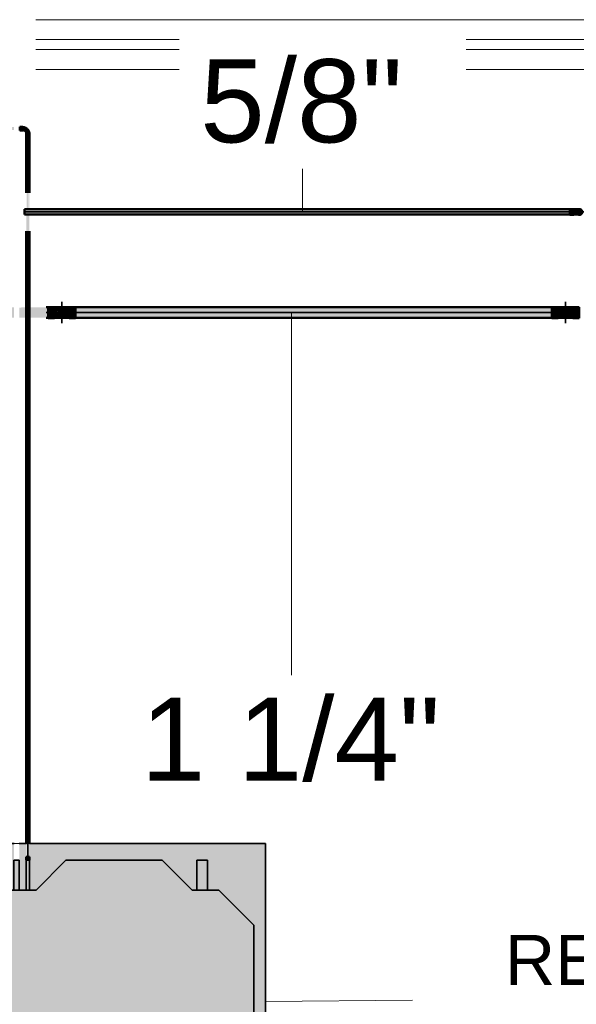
# Model space of a CAD drawing. Header units: millimetres. Extents: x -31934 to 32637, y -11608 to 10611.
# Tile 33 of 59: x 10961 to 12635, y -6739 to -3778. Entities that reach past the tile are written whole.
import ezdxf

# ---------------------------------------------------------------- set-up
doc = ezdxf.new("R2010")
doc.units = ezdxf.units.MM
doc.linetypes.add('Centro', pattern=[30, 12, -6, 6, -6])
doc.linetypes.add('Oculto 1_5', pattern=[2.2, 1.5, -0.7])
for name, color, linetype, lineweight in [('A-DETL', 90, 'Oculto 1_5', 9), ('ESQ', 7, 'Continuous', 9), ('M-EQPM', 50, 'Continuous', 35), ('M-EQPM-IDEN', 50, 'Continuous', 9), ('P-PIPE', 3, 'Continuous', 50), ('P-PIPE-CNTR', 3, 'Centro', 35), ('P-PIPE-IDEN', 2, 'Continuous', 9), ('PEM1-Layout Terreo_dwg', 8, 'Continuous', 9)]:
    doc.layers.add(name, color=color, linetype=linetype, lineweight=lineweight)
doc.styles.add('Arial', font='arial.ttf', dxfattribs={"height": 150})
doc.styles.add('Arial_1', font='arial.ttf', dxfattribs={"height": 250})

# ---------------------------------------------------------------- blocks, each defined once
blk = doc.blocks.new('PEM1-Layout Terreo_dwg-1021386-PAVIMENTO TÉRREO TUBULAÇÃO FRIGORIGENA')
at = {"layer": 'ESQ'}
for p, q in [((103971.3, 23296.6), (106088.1, 23296.6)), ((103971.3, 23236.6), (106088.1, 23236.6)), ((103971.3, 23206.6), (106088.1, 23206.6)), ((103971.3, 23146.6), (106088.1, 23146.6))]:
    blk.add_line(p, q, dxfattribs=at)
blk = doc.blocks.new('Midea_VRF_Indoor_4-way Cassette_MI-90_100_112_140_Q4_DHN1-D _2nd DC_ - MI2-140Q4DHN1-V11-PAVIMENTO TÉRREO TUBULAÇÃO FRIGORIGENA')
at = {"layer": 'M-EQPM', "linetype": 'Oculto 1_5', "lineweight": 9}
for points in [[(-475, 215), (-475, -475), (475, -475), (475, 234.6), (426, 235.7), (426, 244), (475, 244.2), (475, 265.3), (335, 265.3), (335, 244.2), (425, 243.1), (425, 234.6), (335, 234.6), (335, 215), (425, 125), (425, -165), (335, -255), (335, -269), (425, -269.5), (425, -301), (335, -301), (335, -335), (229.6, -440.4), (-229.6, -440.4), (-415, -255), (-415, 255), (-206.4, 463.6), (206.4, 463.6), (335, 335), (335, 281.2), (475, 281.2), (475, 475), (-475, 475), (-475, 255)], [(-415, 255), (-415, -255), (-229.6, -440.4), (229.6, -440.4), (335, -335), (335, -255), (425, -165), (425, 125), (335, 215), (335, 335), (206.4, 463.6), (-206.4, 463.6)], [(335, 273.2), (335, 265.3), (425, 266.3), (425, 281.2), (335, 280.1), (335, 274.6)], [(335, 236), (335, 234.6), (425, 235.3), (425, 244.2), (335, 243.5), (335, 237)], [(335, -296.3), (335, -301), (425, -300.5), (425, -269), (335, -269.5), (335, -293)]]:
    blk.add_hatch(color=256, dxfattribs=at).paths.add_polyline_path(points)
at = {"layer": 'A-DETL'}
for p, q in [((475, 265.6), (475, 280.8)), ((475, 280.8), (475, 265.6)), ((425, 244), (425, 244.2)), ((475, 234.9), (475, 243.9)), ((475, 243.9), (475, 234.9)), ((425, 234.6), (425, 234.8))]:
    blk.add_line(p, q, dxfattribs=at)
at = {"layer": 'M-EQPM'}
for p, q in [((0, 475), (-475, 475)), ((-475, 475), (-475, -475)), ((-475, -475), (-475, 475)), ((-475, 475), (475, 475)), ((475, 475), (0, 475)), ((475, 280.9), (475, 475)), ((475, 475), (475, 280.9)), ((-206.4, 463.6), (-415, 255)), ((-415, 255), (-206.4, 463.6)), ((206.4, 463.6), (-206.4, 463.6)), ((-206.4, 463.6), (206.4, 463.6)), ((335, 335), (206.4, 463.6)), ((206.4, 463.6), (335, 335)), ((335, 215), (335, 335)), ((335, 335), (335, 215)), ((425, 281.2), (335, 281.2)), ((425, 265.3), (425, 281.2)), ((-415, 255), (-415, -255)), ((-415, -255), (-415, 255)), ((335, 265.3), (425, 265.3)), ((425, 244.2), (335, 244.2)), ((425, 234.6), (425, 244.2)), ((475, 244), (475, 265.5)), ((475, 265.5), (475, 244)), ((335, 234.6), (425, 234.6)), ((425, 125), (335, 215)), ((335, 215), (425, 125)), ((475, -475), (475, 234.8)), ((475, 234.8), (475, -475)), ((425, -165), (425, 125)), ((425, 125), (425, -165)), ((335, -255), (425, -165)), ((425, -165), (335, -255)), ((-415, -255), (-229.6, -440.4)), ((-229.6, -440.4), (-415, -255)), ((335, -335), (335, -255)), ((335, -255), (335, -335)), ((425, -269), (335, -269)), ((425, -301), (425, -269)), ((335, -301), (425, -301)), ((229.6, -440.4), (335, -335)), ((335, -335), (229.6, -440.4)), ((-229.6, -440.4), (229.6, -440.4)), ((229.6, -440.4), (-229.6, -440.4)), ((-475, -475), (475, -475)), ((475, -475), (-475, -475))]:
    blk.add_line(p, q, dxfattribs=at)
blk = doc.blocks.new('Cotovelo - Soldado - CU - Padrão-V124-PAVIMENTO TÉRREO TUBULAÇÃO FRIGORIGENA')
at = {"layer": 'P-PIPE', "lineweight": 9}
for points in [[(-24, 2.6), (-24, -4.6), (-15.4, -3.7), (-15.4, 4.6), (-24, 3.7)], [(-4.6, 17.5), (-3.7, 15.4), (4.6, 15.4), (3.7, 24), (-4.6, 24)]]:
    blk.add_hatch(color=20, dxfattribs=at).paths.add_polyline_path(points)
h = blk.add_hatch(color=20, dxfattribs=at)
h.paths.add_polyline_path([(-11.6, 6.3), (-14.5, 4.6), (-11.6, 3.9), (-11.6, 5.5)])
h.paths.add_polyline_path([(-15.4, 1.8), (-14.7, -2.6), (-12.3, -3.5), (-1.1, 1.1), (3.5, 12.3), (1.4, 15.4), (-3.7, 14.8), (-4.8, 15.4), (-7.9, 7.9), (-11.6, 6.3), (-11.6, 3.9), (-15.4, 2.6), (-15.4, 2.4)])
at = {"layer": 'A-DETL', "color": 20, "linetype": 'Continuous'}
for p, q in [((-24, 5.3), (-24, 5.1)), ((-24, 5.3), (-24, 5.1)), ((-15.4, 5.1), (-15.4, 5.3)), ((-15.4, 5.1), (-15.4, 5.3)), ((-15.2, 4.8), (-15.4, 4.8)), ((-5.1, 24), (-5.3, 24)), ((-5.1, 24), (-5.3, 24)), ((-5.3, 15.4), (-5.1, 15.4)), ((-5.3, 15.4), (-5.1, 15.4)), ((5.3, 24), (5.1, 24)), ((5.3, 24), (5.1, 24)), ((5.1, 15.4), (5.3, 15.4)), ((5.1, 15.4), (5.3, 15.4)), ((-24, -5.1), (-24, -5.3)), ((-24, -5.1), (-24, -5.3)), ((-15.4, -5.3), (-15.4, -5.1)), ((-15.4, -5.3), (-15.4, -5.1))]:
    blk.add_line(p, q, dxfattribs=at)
at = {"layer": 'P-PIPE', "color": 1}
for p, q in [((-15.4, 5.3), (-24, 5.3)), ((-24, 5.3), (-24, -5.3)), ((-24, 5.3), (-24, 4.6)), ((-15.4, 5.1), (-15.4, 5.3)), ((-15.4, -5.3), (-15.4, 5.3)), ((-15.4, 4.5), (-15.4, 4.8)), ((-5.3, 24), (-5.3, 15.4)), ((5.3, 24), (-5.3, 24)), ((-4.6, 24), (-5.3, 24)), ((-5.3, 15.4), (-5.1, 15.4)), ((-5.3, 15.4), (5.3, 15.4)), ((-4.8, 15.4), (-4.5, 15.4)), ((4.5, 15.4), (4.8, 15.4)), ((4.5, 15.4), (4.8, 15.4)), ((5.3, 24), (4.6, 24)), ((4.6, 15.4), (5.3, 15.4)), ((5.3, 15.4), (5.3, 24)), ((-24, -4.6), (-24, -5.3)), ((-24, -5.3), (-15.4, -5.3)), ((-15.4, -4.8), (-15.4, -4.5)), ((-15.4, -4.8), (-15.4, -4.5)), ((-15.4, -5.3), (-15.4, -4.6))]:
    blk.add_line(p, q, dxfattribs=at)
at = {"layer": 'P-PIPE', "color": 1, "flags": 128}
for points in [[(-4.8, 15.4), (-4.8, 14.9), (-4.8, 14.5), (-4.8, 14.1), (-4.9, 13.7), (-5, 13.2), (-5.1, 12.8), (-5.2, 12.4), (-5.3, 12), (-5.4, 11.6), (-5.6, 11.2), (-5.8, 10.8), (-6, 10.5), (-6.2, 10.1), (-6.4, 9.7), (-6.6, 9.4), (-6.9, 9), (-7.1, 8.7), (-7.4, 8.4), (-7.7, 8.1), (-8, 7.8), (-8.3, 7.5), (-8.6, 7.2), (-8.9, 6.9), (-9.3, 6.7), (-9.6, 6.4), (-10, 6.2), (-10.4, 6), (-10.7, 5.8), (-11.1, 5.6), (-11.5, 5.5), (-11.9, 5.3), (-12.3, 5.2), (-12.7, 5.1), (-13.1, 5), (-13.6, 4.9), (-14, 4.9), (-14.4, 4.8), (-14.8, 4.8), (-15.2, 4.8), (-15.4, 4.8)], [(-15.4, -4.8), (-14.5, -4.7), (-13.7, -4.7), (-12.9, -4.6), (-12.1, -4.5), (-11.4, -4.4), (-10.6, -4.2), (-9.8, -4), (-9, -3.7), (-8.3, -3.5), (-7.5, -3.2), (-6.8, -2.8), (-6.1, -2.5), (-5.4, -2.1), (-4.7, -1.7), (-4, -1.2), (-3.3, -0.8), (-2.7, -0.3), (-2.1, 0.2), (-1.5, 0.8), (-0.9, 1.3), (-0.4, 1.9), (0.1, 2.5), (0.6, 3.2), (1.1, 3.8), (1.6, 4.5), (2, 5.2), (2.4, 5.9), (2.8, 6.6), (3.1, 7.3), (3.4, 8.1), (3.7, 8.8), (3.9, 9.6), (4.1, 10.4), (4.3, 11.1), (4.5, 11.9), (4.6, 12.7), (4.7, 13.5), (4.7, 14.3), (4.8, 15.1), (4.8, 15.4)]]:
    blk.add_lwpolyline(points, dxfattribs=at)
blk = doc.blocks.new('Cotovelo - Soldado - CU - Padrão-V88-PAVIMENTO TÉRREO TUBULAÇÃO FRIGORIGENA')
at = {"layer": 'P-PIPE', "lineweight": 9}
for points in [[(12615.5, -4356.4), (12627.2, -4356.4), (12627.2, -4348.2), (12615.5, -4349), (12615.5, -4354.2)], [(12642.1, -4356.4), (12651.4, -4356.4), (12649.4, -4350.3), (12646.2, -4349.1), (12645.7, -4349.1), (12640.5, -4349.1), (12639.8, -4349.2), (12627.2, -4348.6), (12627.9, -4354.2), (12630.8, -4356.4), (12639.8, -4356.4)], [(12615.5, -4364.6), (12627.2, -4363.7), (12627.2, -4356.4), (12615.5, -4356.4), (12615.5, -4363.7)], [(12627.2, -4364.2), (12640.5, -4363.6), (12649.4, -4362.5), (12650.6, -4361.5), (12650.5, -4356.4), (12630.8, -4356.4), (12627.2, -4359.1), (12627.2, -4363.7)]]:
    blk.add_hatch(color=20, dxfattribs=at).paths.add_polyline_path(points)
at = {"layer": 'A-DETL', "color": 20, "linetype": 'Continuous'}
blk.add_line((12643.9, -4348.5), (12643.8, -4348.5), dxfattribs=at)
at = {"layer": 'P-PIPE', "color": 1}
for p, q in [((12627.2, -4347.9), (12615.5, -4347.9)), ((12615.5, -4347.9), (12615.5, -4356.4)), ((12627.2, -4356.4), (12627.2, -4347.9)), ((12615.5, -4356.4), (12615.5, -4364.9)), ((12615.5, -4364.9), (12627.2, -4364.9)), ((12627.2, -4362.4), (12627.2, -4356.4)), ((12627.2, -4364.9), (12627.2, -4363.7))]:
    blk.add_line(p, q, dxfattribs=at)
at = {"layer": 'P-PIPE', "color": 1, "flags": 128}
for points in [[(12644.5, -4348.5), (12644.5, -4348.5), (12644.4, -4348.5), (12644.4, -4348.5), (12644.3, -4348.5), (12644.1, -4348.5), (12644, -4348.5), (12643.8, -4348.5), (12643.6, -4348.5), (12643.4, -4348.5), (12643.1, -4348.5), (12642.8, -4348.5), (12642.5, -4348.5), (12642.2, -4348.5), (12641.8, -4348.5), (12641.5, -4348.5), (12641.1, -4348.5), (12640.6, -4348.5), (12640.2, -4348.5), (12639.7, -4348.5), (12639.2, -4348.5), (12638.7, -4348.5), (12638.2, -4348.5), (12637.7, -4348.5), (12637.1, -4348.5), (12636.5, -4348.5), (12635.9, -4348.5), (12635.3, -4348.5), (12634.7, -4348.5), (12634.1, -4348.5), (12633.4, -4348.5), (12632.8, -4348.5), (12632.1, -4348.5), (12631.5, -4348.5), (12630.8, -4348.5), (12630.1, -4348.5), (12629.4, -4348.5), (12628.7, -4348.5), (12628, -4348.5), (12627.4, -4348.5), (12627.2, -4348.5)], [(12627.2, -4364.3), (12627.9, -4364.3), (12628.6, -4364.3), (12629.2, -4364.3), (12629.9, -4364.3), (12630.6, -4364.3), (12631.3, -4364.3), (12632, -4364.3), (12632.6, -4364.3), (12633.3, -4364.3), (12633.9, -4364.3), (12634.5, -4364.3), (12635.2, -4364.3), (12635.8, -4364.3), (12636.4, -4364.3), (12636.9, -4364.3), (12637.5, -4364.3), (12638.1, -4364.3), (12638.6, -4364.3), (12639.1, -4364.3), (12639.6, -4364.3), (12640.1, -4364.3), (12640.5, -4364.3), (12640.9, -4364.3), (12641.4, -4364.3), (12641.7, -4364.3), (12642.1, -4364.3), (12642.4, -4364.3), (12642.8, -4364.3), (12643, -4364.3), (12643.3, -4364.3), (12643.5, -4364.3), (12643.8, -4364.3), (12643.9, -4364.3), (12644.1, -4364.3), (12644.2, -4364.3), (12644.3, -4364.3), (12644.4, -4364.3), (12644.5, -4364.3), (12644.5, -4364.3)]]:
    blk.add_lwpolyline(points, dxfattribs=at)
at = {"layer": 'P-PIPE', "color": 1}
for radius, start, end in [(8.49, 0, 120), (8.49, 0, 120), (7.93, 0, 112.9807), (8.49, 240, 0), (8.49, 240, 0), (7.94, 247.0193, 0)]:
    blk.add_arc((12644.5, -4356.4), radius, start, end, dxfattribs=at)
blk = doc.blocks.new('Cotovelo - Soldado - CU - Padrão-V108-PAVIMENTO TÉRREO TUBULAÇÃO FRIGORIGENA')
at = {"layer": 'P-PIPE', "lineweight": 9}
for points in [[(11064.9, -4658.8), (11064.9, -4642.3), (11045.8, -4642.8), (11045.8, -4658.8), (11063.4, -4658.8)], [(11066.5, -4658.8), (11070.5, -4658.8), (11072.7, -4650.5), (11076.6, -4645.7), (11071.9, -4646.9), (11072.7, -4645), (11073.4, -4643.6), (11064.9, -4643.5), (11064.9, -4658.8)], [(11087.1, -4675.4), (11092.8, -4674), (11091.2, -4674.2), (11086.1, -4674.5), (11077.7, -4671.1), (11072.8, -4664.6), (11071.3, -4658.5), (11073.4, -4650.9), (11078.2, -4646.3), (11086, -4643.1), (11087.1, -4643), (11082.8, -4642.8), (11077, -4646.3), (11071.8, -4652.9), (11070.5, -4658.8), (11071.8, -4664.3), (11077.7, -4672.4), (11081.4, -4673.9), (11085, -4674.9)], [(11064.9, -4675.4), (11064.9, -4658.8), (11045.8, -4658.8), (11045.8, -4675.4), (11052.3, -4675.4)], [(11071.8, -4674.3), (11074.9, -4673.2), (11070.5, -4661.7), (11070.5, -4658.8), (11064.9, -4658.8), (11064.9, -4672.6), (11064.9, -4673.5), (11071.2, -4674.2)]]:
    blk.add_hatch(color=160, dxfattribs=at).paths.add_polyline_path(points)
at = {"layer": 'A-DETL', "color": 160, "linetype": 'Continuous'}
blk.add_line((11086.5, -4674.7), (11086.5, -4674.7), dxfattribs=at)
at = {"layer": 'A-DETL', "color": 160, "linetype": 'Continuous', "flags": 128}
for points in [[(11084.5, -4643), (11084.9, -4643), (11085.3, -4643), (11085.6, -4643), (11085.9, -4643), (11086.2, -4643), (11086.4, -4643), (11086.5, -4643)], [(11092.1, -4643.8), (11092.7, -4644), (11093.3, -4644.2), (11093.9, -4644.5), (11094.4, -4644.8), (11095, -4645.1), (11095.5, -4645.4), (11096.1, -4645.7), (11096.6, -4646.1), (11097.1, -4646.5), (11097.6, -4646.9), (11098.1, -4647.3), (11098.5, -4647.8), (11098.9, -4648.2), (11099.4, -4648.7), (11099.7, -4649.2), (11100.1, -4649.7), (11100.5, -4650.3), (11100.8, -4650.8), (11101.1, -4651.4), (11101.4, -4651.9), (11101.7, -4652.5), (11101.9, -4653.1), (11102.1, -4653.7), (11102.3, -4654.3), (11102.5, -4654.9), (11102.6, -4655.5), (11102.8, -4656.1), (11102.9, -4656.8), (11102.9, -4657.4), (11103, -4658), (11103, -4658.7), (11103, -4658.8)], [(11089, -4674.6), (11088.6, -4674.7), (11087.9, -4674.7)], [(11103, -4658.8), (11103, -4659.5), (11102.9, -4660.1), (11102.9, -4660.7), (11102.8, -4661.4), (11102.7, -4662), (11102.5, -4662.6), (11102.4, -4663.2), (11102.2, -4663.8), (11102, -4664.4), (11101.7, -4665), (11101.5, -4665.6), (11101.2, -4666.2), (11100.9, -4666.7), (11100.6, -4667.3), (11100.2, -4667.8), (11099.9, -4668.3), (11099.5, -4668.8), (11099.1, -4669.3), (11098.6, -4669.8), (11098.2, -4670.2), (11097.7, -4670.7), (11097.2, -4671.1), (11096.7, -4671.5), (11096.2, -4671.8), (11095.7, -4672.2), (11095.2, -4672.5), (11094.6, -4672.8), (11094, -4673.1), (11093.5, -4673.4), (11092.9, -4673.6), (11092.3, -4673.9), (11091.7, -4674.1), (11091.1, -4674.2), (11090.4, -4674.4), (11090.2, -4674.4)]]:
    blk.add_lwpolyline(points, dxfattribs=at)
at = {"layer": 'A-DETL', "color": 160, "linetype": 'Continuous'}
for start, end in [(0, 66.4496), (60, 66.4496), (0, 45), (292.5809, 0), (315, 0)]:
    blk.add_arc((11087.1, -4658.8), 16.6, start, end, dxfattribs=at)
at = {"layer": 'P-PIPE', "color": 5}
for p, q in [((11064.9, -4642.3), (11045.8, -4642.3)), ((11045.8, -4642.3), (11045.8, -4658.8)), ((11064.9, -4658.8), (11064.9, -4642.3)), ((11045.8, -4658.8), (11045.8, -4675.4)), ((11045.8, -4675.4), (11064.9, -4675.4)), ((11064.9, -4675.4), (11064.9, -4658.8))]:
    blk.add_line(p, q, dxfattribs=at)
at = {"layer": 'P-PIPE', "color": 5, "flags": 128}
for points in [[(11064.9, -4643), (11065.8, -4643), (11066.7, -4643), (11067.5, -4643), (11068.4, -4643), (11069.3, -4643), (11070.2, -4643), (11071, -4643), (11071.9, -4643), (11072.7, -4643), (11073.5, -4643), (11074.3, -4643), (11075.1, -4643), (11075.9, -4643), (11076.7, -4643), (11077.4, -4643), (11078.2, -4643), (11078.9, -4643), (11079.5, -4643), (11080.2, -4643), (11080.8, -4643), (11081.4, -4643)], [(11082.6, -4643), (11083.1, -4643), (11083.6, -4643), (11084.1, -4643), (11084.5, -4643)], [(11087.8, -4643), (11088.4, -4643), (11089, -4643.1), (11089.6, -4643.2), (11090.3, -4643.3), (11090.9, -4643.4), (11091.5, -4643.6), (11092.1, -4643.8)], [(11086.5, -4674.7), (11086.3, -4674.7), (11086, -4674.7), (11085.7, -4674.7), (11085.4, -4674.7), (11085, -4674.7), (11084.6, -4674.7), (11084.2, -4674.7), (11083.7, -4674.7), (11083.2, -4674.7), (11082.7, -4674.7), (11082.2, -4674.7), (11081.6, -4674.7), (11081, -4674.7), (11080.4, -4674.7), (11079.7, -4674.7), (11079, -4674.7), (11078.3, -4674.7), (11077.6, -4674.7), (11076.9, -4674.7), (11076.1, -4674.7), (11075.4, -4674.7), (11074.6, -4674.7), (11073.8, -4674.7), (11072.9, -4674.7), (11072.1, -4674.7), (11071.3, -4674.7), (11070.4, -4674.7), (11069.5, -4674.7), (11068.7, -4674.7), (11067.8, -4674.7), (11066.9, -4674.7), (11066, -4674.7), (11065.1, -4674.7), (11064.9, -4674.7)]]:
    blk.add_lwpolyline(points, dxfattribs=at)
at = {"layer": 'P-PIPE', "color": 5}
for start, end in [(66.6214, 180), (120, 150), (66.6214, 90), (180, 292.4091), (195, 225), (240, 270)]:
    blk.add_arc((11087.1, -4658.8), 16.6, start, end, dxfattribs=at)
blk = doc.blocks.new('Cotovelo - Soldado - CU - Padrão-V127-PAVIMENTO TÉRREO TUBULAÇÃO FRIGORIGENA')
at = {"layer": 'P-PIPE', "lineweight": 9}
for points in [[(11105.6, -4658.8), (11109.4, -4658.8), (11109.4, -4645.1), (11106.1, -4644.5), (11109.4, -4643.2), (11092.8, -4644), (11085.4, -4644.8), (11083, -4644.7), (11081.7, -4647.3), (11079.4, -4646.5), (11076.6, -4647.5), (11077.7, -4648.7), (11073.7, -4652.6), (11074.3, -4655.8), (11076, -4653.3), (11076.3, -4658.8), (11104.5, -4658.8)], [(11128.5, -4658.8), (11128.5, -4642.3), (11109.4, -4642.8), (11109.4, -4658.8)], [(11099.3, -4674.6), (11109.4, -4674.5), (11105.1, -4672.8), (11109.4, -4672.6), (11109.4, -4658.8), (11074.8, -4658.8), (11073.1, -4662.7), (11073.7, -4665), (11077.1, -4668.1), (11077.7, -4669), (11076.6, -4670.2), (11088.8, -4673.9), (11090.4, -4673), (11095.8, -4674.3)], [(11109.4, -4675.4), (11128.5, -4674.9), (11128.5, -4658.8), (11109.4, -4658.8), (11109.4, -4674.9)]]:
    blk.add_hatch(color=160, dxfattribs=at).paths.add_polyline_path(points)
at = {"layer": 'A-DETL', "color": 160, "linetype": 'Continuous'}
blk.add_line((11087.7, -4674.7), (11087.8, -4674.7), dxfattribs=at)
at = {"layer": 'P-PIPE', "color": 5}
for p, q in [((11128.5, -4642.3), (11109.4, -4642.3)), ((11109.4, -4642.3), (11109.4, -4658.8)), ((11128.5, -4658.8), (11128.5, -4642.3)), ((11109.4, -4658.8), (11109.4, -4675.4)), ((11109.4, -4675.4), (11128.5, -4675.4)), ((11128.5, -4675.4), (11128.5, -4658.8))]:
    blk.add_line(p, q, dxfattribs=at)
at = {"layer": 'P-PIPE', "color": 5, "flags": 128}
for points in [[(11109.4, -4643), (11108.5, -4643), (11107.6, -4643), (11106.7, -4643), (11105.8, -4643), (11104.9, -4643), (11104.1, -4643), (11103.2, -4643), (11102.4, -4643), (11101.5, -4643), (11100.7, -4643), (11099.9, -4643), (11099.1, -4643), (11098.3, -4643), (11097.5, -4643), (11096.8, -4643), (11096.1, -4643), (11095.4, -4643), (11094.7, -4643), (11094, -4643), (11093.4, -4643), (11092.8, -4643), (11092.2, -4643), (11091.7, -4643), (11091.1, -4643), (11090.6, -4643), (11090.2, -4643), (11089.7, -4643), (11089.3, -4643), (11089, -4643), (11088.6, -4643), (11088.3, -4643), (11088.1, -4643), (11087.8, -4643), (11087.6, -4643), (11087.4, -4643), (11087.3, -4643), (11087.2, -4643), (11087.1, -4643), (11087.1, -4643)], [(11087.1, -4674.7), (11087.1, -4674.7), (11087.2, -4674.7), (11087.3, -4674.7), (11087.4, -4674.7), (11087.6, -4674.7), (11087.8, -4674.7), (11088, -4674.7), (11088.2, -4674.7), (11088.5, -4674.7), (11088.9, -4674.7), (11089.2, -4674.7), (11089.6, -4674.7), (11090.1, -4674.7), (11090.5, -4674.7), (11091, -4674.7), (11091.5, -4674.7), (11092.1, -4674.7), (11092.6, -4674.7), (11093.2, -4674.7), (11093.9, -4674.7), (11094.5, -4674.7), (11095.2, -4674.7), (11095.9, -4674.7), (11096.6, -4674.7), (11097.3, -4674.7), (11098.1, -4674.7), (11098.9, -4674.7), (11099.7, -4674.7), (11100.5, -4674.7), (11101.3, -4674.7), (11102.1, -4674.7), (11103, -4674.7), (11103.8, -4674.7), (11104.7, -4674.7), (11105.6, -4674.7), (11106.5, -4674.7), (11107.3, -4674.7), (11108.2, -4674.7), (11109.1, -4674.7), (11109.4, -4674.7)]]:
    blk.add_lwpolyline(points, dxfattribs=at)
at = {"layer": 'P-PIPE', "color": 5}
for radius, start, end in [(16.6, 66.6214, 180), (16.6, 66.6214, 180), (15.9, 70.6321, 180), (16.6, 180, 292.4091), (16.6, 180, 292.4091), (15.9, 180, 294.1772)]:
    blk.add_arc((11087.1, -4658.8), radius, start, end, dxfattribs=at)
blk = doc.blocks.new('Cotovelo - Soldado - CU - Padrão-V125-PAVIMENTO TÉRREO TUBULAÇÃO FRIGORIGENA')
at = {"layer": 'P-PIPE', "lineweight": 9}
for points in [[(10847.8, -4658.8), (10849.9, -4658.8), (10849.9, -4642.3), (10830.8, -4642.8), (10830.8, -4658.8)], [(10857.5, -4658.8), (10882.9, -4658.8), (10884.2, -4656.7), (10884.4, -4658.8), (10886.4, -4656), (10883.8, -4649.9), (10881.6, -4648.7), (10882.7, -4647.5), (10872.1, -4644.7), (10868.1, -4643.8), (10867.3, -4644.8), (10862.8, -4643.3), (10849.9, -4643.2), (10854.2, -4644.9), (10849.9, -4645.1), (10849.9, -4658.8), (10854.7, -4658.8)], [(10849.9, -4675.4), (10849.9, -4658.8), (10830.8, -4658.8), (10830.8, -4675.4), (10847.8, -4675.4)], [(10859.9, -4674.6), (10871.7, -4672.9), (10872.6, -4671.3), (10874.5, -4673.1), (10877.9, -4673.1), (10880.5, -4669.9), (10885.6, -4665), (10886.4, -4661.7), (10884.4, -4658.8), (10884.2, -4662), (10882.9, -4658.8), (10849.9, -4658.8), (10849.9, -4672.6), (10849.9, -4673.5), (10849.9, -4674.5), (10861.8, -4673.7)]]:
    blk.add_hatch(color=160, dxfattribs=at).paths.add_polyline_path(points)
at = {"layer": 'A-DETL', "color": 160, "linetype": 'Continuous'}
blk.add_line((10871.5, -4643), (10871.5, -4643), dxfattribs=at)
at = {"layer": 'P-PIPE', "color": 5}
for p, q in [((10849.9, -4642.3), (10830.8, -4642.3)), ((10830.8, -4642.3), (10830.8, -4658.8)), ((10849.9, -4658.8), (10849.9, -4642.3)), ((10830.8, -4658.8), (10830.8, -4675.4)), ((10830.8, -4675.4), (10849.9, -4675.4)), ((10849.9, -4675.4), (10849.9, -4658.8))]:
    blk.add_line(p, q, dxfattribs=at)
at = {"layer": 'P-PIPE', "color": 5, "flags": 128}
for points in [[(10872.1, -4643), (10872.1, -4643), (10872, -4643), (10872, -4643), (10871.8, -4643), (10871.7, -4643), (10871.5, -4643), (10871.3, -4643), (10871, -4643), (10870.7, -4643), (10870.4, -4643), (10870, -4643), (10869.6, -4643), (10869.2, -4643), (10868.7, -4643), (10868.2, -4643), (10867.7, -4643), (10867.2, -4643), (10866.6, -4643), (10866, -4643), (10865.4, -4643), (10864.7, -4643), (10864, -4643), (10863.3, -4643), (10862.6, -4643), (10861.9, -4643), (10861.1, -4643), (10860.4, -4643), (10859.6, -4643), (10858.8, -4643), (10857.9, -4643), (10857.1, -4643), (10856.3, -4643), (10855.4, -4643), (10854.5, -4643), (10853.7, -4643), (10852.8, -4643), (10851.9, -4643), (10851, -4643), (10850.1, -4643), (10849.9, -4643)], [(10849.9, -4674.7), (10850.8, -4674.7), (10851.7, -4674.7), (10852.5, -4674.7), (10853.4, -4674.7), (10854.3, -4674.7), (10855.2, -4674.7), (10856, -4674.7), (10856.9, -4674.7), (10857.7, -4674.7), (10858.5, -4674.7), (10859.3, -4674.7), (10860.1, -4674.7), (10860.9, -4674.7), (10861.7, -4674.7), (10862.4, -4674.7), (10863.2, -4674.7), (10863.9, -4674.7), (10864.5, -4674.7), (10865.2, -4674.7), (10865.8, -4674.7), (10866.4, -4674.7), (10867, -4674.7), (10867.6, -4674.7), (10868.1, -4674.7), (10868.6, -4674.7), (10869.1, -4674.7), (10869.5, -4674.7), (10869.9, -4674.7), (10870.3, -4674.7), (10870.6, -4674.7), (10870.9, -4674.7), (10871.2, -4674.7), (10871.4, -4674.7), (10871.6, -4674.7), (10871.8, -4674.7), (10871.9, -4674.7), (10872, -4674.7), (10872.1, -4674.7), (10872.1, -4674.7)]]:
    blk.add_lwpolyline(points, dxfattribs=at)
at = {"layer": 'P-PIPE', "color": 5}
for radius, start, end in [(16.6, 0, 114.2808), (16.6, 0, 114.2808), (15.9, 360, 111.7018), (16.6, 247.6891, 0), (16.6, 247.6891, 360), (15.9, 254.1784, 360)]:
    blk.add_arc((10872.1, -4658.8), radius, start, end, dxfattribs=at)
blk = doc.blocks.new('Cotovelo - Soldado - CU - Padrão-V128-PAVIMENTO TÉRREO TUBULAÇÃO FRIGORIGENA')
at = {"layer": 'P-PIPE', "lineweight": 9}
for points in [[(12602.1, -4675.4), (12610.4, -4673.2), (12615.1, -4668.4), (12618.1, -4663.1), (12618.1, -4654.5), (12615.6, -4649.6), (12607.8, -4643.4), (12602.1, -4642.3), (12595.7, -4644), (12597.3, -4643.9), (12599.6, -4643.3), (12604, -4643.5), (12611.6, -4646.3), (12614.7, -4649.9), (12617.8, -4657.7), (12617.5, -4663), (12611.3, -4671.6), (12606.2, -4674.2), (12601.5, -4674.6), (12600, -4674.9)], [(12628.9, -4658.8), (12643.5, -4658.8), (12643.5, -4642.3), (12624.4, -4642.8), (12624.4, -4658.8)], [(12624.4, -4674.5), (12624.4, -4658.8), (12618.6, -4659.5), (12617.2, -4666.1), (12613.8, -4672.2), (12614.8, -4672.1), (12617.2, -4672.1), (12616.8, -4672.6), (12613.3, -4673.8), (12618.1, -4674.2)], [(12643.5, -4675.4), (12643.5, -4658.8), (12624.4, -4658.8), (12624.4, -4675.4), (12628.9, -4675.4)]]:
    blk.add_hatch(color=160, dxfattribs=at).paths.add_polyline_path(points)
h = blk.add_hatch(color=160, dxfattribs=at)
h.paths.add_polyline_path([(12622.6, -4658.8), (12624.4, -4658.8), (12624.4, -4644.2), (12613.9, -4643.6), (12615.1, -4645.4), (12616.5, -4646.3), (12615.8, -4647.6), (12615.6, -4648.7), (12615.6, -4649.3), (12618.1, -4654.4), (12620.8, -4658.8)])
h.paths.add_polyline_path([(12615.1, -4648.7), (12614.9, -4646.9), (12613.8, -4647.7)])
at = {"layer": 'A-DETL', "color": 160, "linetype": 'Continuous'}
blk.add_line((12602.7, -4643), (12602.8, -4643), dxfattribs=at)
at = {"layer": 'A-DETL', "color": 160, "linetype": 'Continuous', "flags": 128}
for points in [[(12586.2, -4658.8), (12586.3, -4658.2), (12586.3, -4657.6), (12586.4, -4656.9), (12586.4, -4656.3), (12586.6, -4655.7), (12586.7, -4655.1), (12586.9, -4654.5), (12587, -4653.9), (12587.3, -4653.3), (12587.5, -4652.7), (12587.8, -4652.1), (12588, -4651.5), (12588.3, -4651), (12588.7, -4650.4), (12589, -4649.9), (12589.4, -4649.4), (12589.8, -4648.9), (12590.2, -4648.4), (12590.6, -4647.9), (12591.1, -4647.5), (12591.5, -4647), (12592, -4646.6), (12592.5, -4646.2), (12593, -4645.8), (12593.5, -4645.5), (12594.1, -4645.2), (12594.6, -4644.8), (12595.2, -4644.6), (12595.8, -4644.3), (12596.4, -4644)], [(12597, -4643.8), (12597.6, -4643.6), (12598.2, -4643.5), (12598.8, -4643.3), (12599, -4643.3)], [(12600.2, -4643.1), (12600.7, -4643), (12601.3, -4643)], [(12597.7, -4674.1), (12597.1, -4673.9), (12596.5, -4673.7), (12595.9, -4673.5), (12595.4, -4673.2), (12594.8, -4672.9), (12594.2, -4672.6), (12593.7, -4672.3), (12593.2, -4671.9), (12592.6, -4671.6), (12592.1, -4671.2), (12591.6, -4670.8), (12591.2, -4670.4), (12590.7, -4669.9), (12590.3, -4669.4), (12589.9, -4669), (12589.5, -4668.5), (12589.1, -4667.9), (12588.8, -4667.4), (12588.4, -4666.9), (12588.1, -4666.3), (12587.8, -4665.8), (12587.6, -4665.2), (12587.3, -4664.6), (12587.1, -4664), (12586.9, -4663.4), (12586.7, -4662.8), (12586.6, -4662.2), (12586.5, -4661.5), (12586.4, -4660.9), (12586.3, -4660.3), (12586.3, -4659.7), (12586.2, -4659), (12586.2, -4658.8)], [(12604.7, -4674.7), (12604.3, -4674.7), (12604, -4674.7), (12603.6, -4674.7), (12603.3, -4674.7), (12603.1, -4674.7), (12602.8, -4674.7), (12602.7, -4674.7)]]:
    blk.add_lwpolyline(points, dxfattribs=at)
at = {"layer": 'A-DETL', "color": 160, "linetype": 'Continuous'}
for start, end in [(114.4526, 180), (114.4526, 162.9947), (180, 247.5173), (197.0053, 225), (240, 247.5173)]:
    blk.add_arc((12602.1, -4658.8), 16.6, start, end, dxfattribs=at)
at = {"layer": 'P-PIPE', "color": 5}
for p, q in [((12596.4, -4644), (12597, -4643.8)), ((12643.5, -4642.3), (12624.4, -4642.3)), ((12624.4, -4642.3), (12624.4, -4658.8)), ((12643.5, -4658.8), (12643.5, -4642.3)), ((12624.4, -4658.8), (12624.4, -4675.4)), ((12624.4, -4675.4), (12643.5, -4675.4)), ((12643.5, -4675.4), (12643.5, -4658.8))]:
    blk.add_line(p, q, dxfattribs=at)
at = {"layer": 'P-PIPE', "color": 5, "flags": 128}
for points in [[(12602.8, -4643), (12603, -4643), (12603.2, -4643), (12603.5, -4643), (12603.9, -4643), (12604.2, -4643), (12604.6, -4643), (12605.1, -4643), (12605.5, -4643), (12606, -4643), (12606.5, -4643), (12607.1, -4643)], [(12607.6, -4643), (12608.2, -4643), (12608.9, -4643), (12609.5, -4643), (12610.2, -4643), (12610.9, -4643), (12611.6, -4643), (12612.3, -4643), (12613.1, -4643), (12613.9, -4643), (12614.7, -4643), (12615.5, -4643), (12616.3, -4643), (12617.1, -4643), (12618, -4643), (12618.8, -4643), (12619.7, -4643), (12620.6, -4643), (12621.5, -4643), (12622.3, -4643), (12623.2, -4643), (12624.1, -4643), (12624.4, -4643)], [(12601.5, -4674.7), (12600.8, -4674.7), (12600.2, -4674.6), (12599.6, -4674.5), (12599, -4674.4), (12598.3, -4674.3), (12597.7, -4674.1)], [(12606.7, -4674.7), (12606.1, -4674.7), (12605.6, -4674.7), (12605.2, -4674.7), (12604.7, -4674.7)], [(12624.4, -4674.7), (12623.5, -4674.7), (12622.6, -4674.7), (12621.7, -4674.7), (12620.8, -4674.7), (12619.9, -4674.7), (12619.1, -4674.7), (12618.2, -4674.7), (12617.4, -4674.7), (12616.5, -4674.7), (12615.7, -4674.7), (12614.9, -4674.7), (12614.1, -4674.7), (12613.3, -4674.7), (12612.5, -4674.7), (12611.8, -4674.7), (12611.1, -4674.7), (12610.4, -4674.7), (12609.7, -4674.7), (12609, -4674.7), (12608.4, -4674.7), (12607.8, -4674.7)]]:
    blk.add_lwpolyline(points, dxfattribs=at)
at = {"layer": 'P-PIPE', "color": 5}
for start, end in [(0, 114.2808), (105, 114.2808), (30, 60), (247.6891, 0), (247.6891, 270), (315, 345)]:
    blk.add_arc((12602.1, -4658.8), 16.6, start, end, dxfattribs=at)

msp = doc.modelspace()

# ---------------------------------------------------------------- hatches: boundary and pattern name
at = {"layer": 'P-PIPE'}
h = msp.add_hatch(color=10, dxfattribs=at)
h.paths.add_polyline_path([(7723.071, -4105.924), (10943.472, -4105.917), (10943.472, -4101.165), (7723.071, -4102.208), (7723.071, -4104.692)])
h.paths.add_polyline_path([(10961.184, -4105.924), (10961.184, -4101.164), (10959.342, -4102.208), (10959.342, -4105.923)])
h = msp.add_hatch(color=10, dxfattribs=at)
h.paths.add_polyline_path([(7723.071, -4110.684), (10943.472, -4110.042), (10943.472, -4105.924), (7723.071, -4105.924), (7723.071, -4110.522)])
h.paths.add_polyline_path([(10961.184, -4110.684), (10961.184, -4105.924), (10959.342, -4105.924), (10959.342, -4110.684)])
h = msp.add_hatch(color=10, dxfattribs=at)
h.paths.add_polyline_path([(10985.21, -6296.25), (10985.076, -4364.321), (10980.45, -4364.321), (10981.494, -6296.25), (10983.978, -6296.25)])
h.paths.add_polyline_path([(10983.85, -4348.451), (10985.21, -4348.451), (10985.21, -4129.95), (10980.45, -4129.95), (10981.494, -4348.451), (10982.83, -4348.451)])
h = msp.add_hatch(color=10, dxfattribs=at)
h.paths.add_polyline_path([(10985.21, -6296.25), (10989.97, -6296.25), (10989.25, -4364.321), (10985.21, -4364.321), (10985.21, -6147.301)])
h.paths.add_polyline_path([(10986.57, -4348.451), (10989.97, -4348.451), (10988.926, -4129.95), (10985.21, -4129.95), (10986.317, -4348.451), (10986.442, -4348.451)])
for color, points in [(10, [(12615.509, -4356.386), (12615.509, -4348.451), (10974.72, -4349.514), (10974.72, -4356.386), (12586.312, -4356.386)]), (10, [(12615.509, -4364.321), (12615.509, -4356.386), (10974.72, -4356.386), (10974.72, -4364.321), (12586.312, -4364.321)]), (170, [(11359.104, -4658.844), (12560.752, -4658.844), (12560.752, -4642.969), (11128.482, -4643.51), (11128.482, -4658.844), (11154.569, -4658.844)]), (170, [(12177.242, -4674.719), (12560.752, -4674.178), (12560.752, -4658.844), (11128.482, -4658.844), (11128.482, -4674.719), (11359.104, -4674.719)]), (256, [(10989.761, -6304.924), (10988.926, -6296.25), (10980.659, -6296.25), (10981.494, -6304.924), (10988.926, -6304.924)])]:
    msp.add_hatch(color=color, dxfattribs=at).paths.add_polyline_path(points)
h = msp.add_hatch(color=170, dxfattribs=at)
h.paths.add_polyline_path([(11045.752, -4658.844), (11045.752, -4642.969), (10989.97, -4643.51), (10989.97, -4658.844)])
h.paths.add_polyline_path([(10913.482, -4658.844), (10943.472, -4658.844), (10943.472, -4642.969), (10913.482, -4643.51), (10913.482, -4654.736)])
h.paths.add_polyline_path([(10980.45, -4658.844), (10980.45, -4642.969), (10959.342, -4644.06), (10959.342, -4658.844)])
h = msp.add_hatch(color=5, dxfattribs=at)
h.paths.add_polyline_path([(11087.117, -4674.719), (11091.226, -4673.01), (11080.029, -4671.403), (11078.407, -4671.82), (11079.18, -4672.592), (11086.629, -4674.588)])
h.paths.add_polyline_path([(11076.649, -4670.061), (11077.64, -4668.874), (11072.837, -4661.607), (11076.164, -4658.844), (11076.349, -4658.844), (11075.024, -4654.736), (11074.126, -4654.736), (11073.791, -4652.48), (11079.384, -4646.541), (11080.17, -4646.267), (11082.205, -4646.267), (11083.387, -4644.717), (11091.226, -4644.07), (11087.117, -4642.969), (11080.802, -4644.784), (11074.049, -4650.021), (11071.783, -4654.736), (11072, -4661.672), (11073.672, -4667.085), (11076.553, -4669.966)])
h = msp.add_hatch(color=5, dxfattribs=at)
h.paths.add_polyline_path([(12614.423, -4658.844), (12613.343, -4657.69), (12613.343, -4659.946), (12614.336, -4660.131)])
h.paths.add_polyline_path([(12602.117, -4674.719), (12610.055, -4672.592), (12614.311, -4668.392), (12617.451, -4662.953), (12617.451, -4654.736), (12611.52, -4646.22), (12607.824, -4644.498), (12602.071, -4642.975), (12597.138, -4644.704), (12598.009, -4643.869), (12598.25, -4643.554), (12611.573, -4648.655), (12612.222, -4649.08), (12614.109, -4650.363), (12616.443, -4656.007), (12614.786, -4659.353), (12616.352, -4662.03), (12613.787, -4668.392), (12610.055, -4670.274), (12606.226, -4673.081), (12603.943, -4672.592), (12602.117, -4672.165), (12601.703, -4672.939), (12599.055, -4673.899), (12601.703, -4674.608)])
h = msp.add_hatch(color=170, dxfattribs=at)
h.paths.add_polyline_path([(10943.472, -4674.719), (10943.472, -4658.844), (10913.482, -4658.844), (10913.482, -4674.719)])
h.paths.add_polyline_path([(10989.97, -4674.719), (11045.752, -4674.178), (11045.752, -4658.844), (10989.97, -4658.844), (10989.97, -4674.491)])
h.paths.add_polyline_path([(10959.342, -4674.719), (10980.45, -4674.178), (10980.45, -4658.844), (10959.342, -4658.844), (10959.342, -4674.366)])

# ---------------------------------------------------------------- linework, layer by layer
at = {"layer": 'A-DETL'}
for p, q in [((10980.134, -6296.25), (10979.955, -6296.25)), ((10980.134, -6296.25), (10979.955, -6296.25)), ((10980.134, -6304.924), (10979.955, -6304.924)), ((10980.134, -6304.924), (10979.955, -6304.924)), ((10990.465, -6296.25), (10990.286, -6296.25)), ((10990.465, -6296.25), (10990.286, -6296.25)), ((10990.465, -6304.924), (10990.286, -6304.924)), ((10990.465, -6304.924), (10990.286, -6304.924))]:
    msp.add_line(p, q, dxfattribs=at)
at = {"layer": 'A-DETL', "color": 160, "linetype": 'Continuous'}
for centre, radius, start, end in [((11087.117, -4658.844), 15.875, 128.477938, 159.069746), ((11087.117, -4658.844), 15.875, 0, 106.166485), ((11087.117, -4650.907), 7.937, 270, 63.756287), ((12602.117, -4658.844), 15.875, 81.971345, 180), ((12602.117, -4650.907), 7.938, 270, 50.031907), ((12602.117, -4658.844), 15.875, 12.613689, 51.640571), ((11087.117, -4658.844), 15.875, 192.766994, 210.724316), ((11087.117, -4658.844), 15.875, 226.15263, 231.595116), ((11087.117, -4666.782), 7.938, 90, 254.944088), ((11087.117, -4658.844), 15.875, 256.378249, 0), ((12602.117, -4658.844), 15.875, 180, 268.947417), ((12602.117, -4666.782), 7.937, 90, 249.733548), ((12602.117, -4658.844), 15.875, 277.086912, 292.649667), ((12602.117, -4658.844), 15.875, 316.781746, 347.364693)]:
    msp.add_arc(centre, radius, start, end, dxfattribs=at)
at = {"layer": 'M-EQPM-IDEN'}
msp.add_line((11699.618, -6730.924), (12142.231, -6726.974), dxfattribs=at)
at = {"layer": 'P-PIPE', "color": 1}
for p, q in [((10961.184, -4101.326), (10961.184, -4101.164)), ((10961.184, -4110.684), (10961.184, -4110.522)), ((10980.45, -4129.95), (10980.45, -4298.451)), ((10980.612, -4129.95), (10980.45, -4129.95)), ((10989.97, -4129.95), (10989.808, -4129.95)), ((10989.97, -4298.451), (10989.97, -4129.95)), ((12615.509, -4348.451), (10974.72, -4348.451)), ((10974.72, -4348.451), (10974.72, -4364.321)), ((10974.72, -4364.321), (12615.509, -4364.321)), ((10980.45, -4414.321), (10980.45, -6255.925)), ((10989.97, -6255.925), (10989.97, -4414.321)), ((10989.808, -6296.25), (10989.97, -6296.25))]:
    msp.add_line(p, q, dxfattribs=at)
at = {"layer": 'P-PIPE', "color": 5}
for p, q in [((11045.752, -4642.969), (11039.97, -4642.969)), ((12560.752, -4642.969), (11128.482, -4642.969)), ((11039.97, -4674.719), (11045.752, -4674.719)), ((11128.482, -4674.719), (12560.752, -4674.719))]:
    msp.add_line(p, q, dxfattribs=at)
at = {"layer": 'P-PIPE'}
for p, q in [((10979.955, -6296.25), (10979.955, -6304.924)), ((10980.659, -6296.25), (10979.955, -6296.25)), ((10990.465, -6296.25), (10979.955, -6296.25)), ((10990.465, -6304.924), (10979.955, -6304.924)), ((10980.659, -6304.924), (10979.955, -6304.924)), ((10980.545, -6304.924), (10980.545, -6305.924)), ((10990.465, -6296.25), (10989.761, -6296.25)), ((10990.465, -6304.924), (10989.761, -6304.924)), ((10989.875, -6305.924), (10989.875, -6304.924)), ((10990.465, -6304.924), (10990.465, -6296.25))]:
    msp.add_line(p, q, dxfattribs=at)
at = {"layer": 'P-PIPE', "color": 170, "lineweight": 35}
for centre, radius, start, end in [((11087.117, -4658.844), 15.875, 106.353985, 128.290438), ((11087.117, -4650.907), 7.938, 64.131287, 90), ((12602.117, -4650.907), 7.938, 50.406907, 90), ((12602.117, -4658.844), 15.875, 51.828071, 81.783845), ((11087.117, -4658.844), 15.875, 159.257246, 180), ((11087.117, -4658.844), 15.875, 180, 192.579494), ((11087.117, -4658.844), 15.875, 210.911816, 225.96513), ((11087.117, -4658.844), 15.875, 231.782616, 256.190749), ((11087.117, -4666.782), 7.937, 255.319088, 270), ((12602.117, -4666.782), 7.938, 250.108548, 270), ((12602.117, -4658.844), 15.875, 269.134917, 276.899412), ((12602.117, -4658.844), 15.875, 292.837167, 316.594246), ((12602.117, -4658.844), 15.875, 347.552193, 0), ((12602.117, -4658.844), 15.875, 0, 12.426189)]:
    msp.add_arc(centre, radius, start, end, dxfattribs=at)
at = {"layer": 'P-PIPE-CNTR', "color": 10, "linetype": 'Continuous'}
for p, q in [((10969.859, -4105.924), (10961.184, -4105.924)), ((10985.21, -4129.95), (10985.21, -4121.275)), ((10985.21, -4298.451), (10985.21, -4129.95)), ((12615.509, -4356.386), (10974.72, -4356.386)), ((12627.168, -4356.386), (12615.509, -4356.386)), ((12627.168, -4356.386), (12644.487, -4356.386)), ((12628.617, -4356.386), (12660.357, -4356.386)), ((10985.21, -6296.25), (10985.21, -4414.321))]:
    msp.add_line(p, q, dxfattribs=at)
at = {"layer": 'P-PIPE-CNTR', "color": 170, "linetype": 'Continuous'}
for p, q in [((11087.117, -4690.594), (11087.117, -4627.094)), ((12602.117, -4690.594), (12602.117, -4627.094)), ((11039.97, -4658.844), (11045.752, -4658.844)), ((11045.752, -4658.844), (11064.875, -4658.844)), ((11055.367, -4658.844), (11118.867, -4658.844)), ((11064.875, -4658.844), (11071.829, -4658.844)), ((11109.36, -4658.844), (11087.117, -4658.844)), ((11109.36, -4658.844), (11128.482, -4658.844)), ((11128.482, -4658.844), (12560.752, -4658.844)), ((12560.752, -4658.844), (12579.875, -4658.844)), ((12570.367, -4658.844), (12633.867, -4658.844)), ((12602.117, -4658.844), (12579.875, -4658.844)), ((12617.406, -4658.844), (12624.36, -4658.844)), ((12624.36, -4658.844), (12643.482, -4658.844))]:
    msp.add_line(p, q, dxfattribs=at)
at = {"layer": 'P-PIPE-CNTR'}
msp.add_line((10985.21, -6305.924), (10985.21, -6296.25), dxfattribs=at)
at = {"layer": 'P-PIPE-CNTR', "color": 10, "linetype": 'Continuous'}
msp.add_arc((10969.859, -4121.275), 15.351, 0, 90, dxfattribs=at)
at = {"layer": 'P-PIPE-IDEN'}
for p, q in [((11811.001, -4356.386), (11811.001, -4226.61)), ((11778.054, -4658.844), (11778.054, -5749.534))]:
    msp.add_line(p, q, dxfattribs=at)

# ---------------------------------------------------------------- block references
at = {"layer": 'A-DETL', "color": 20, "linetype": 'Continuous', "rotation": 90}
msp.add_blockref('Cotovelo - Soldado - CU - Padrão-V124-PAVIMENTO TÉRREO TUBULAÇÃO FRIGORIGENA', (10985.21, -4105.924), dxfattribs=at)
at = {"layer": 'A-DETL', "color": 20, "linetype": 'Continuous'}
msp.add_blockref('Cotovelo - Soldado - CU - Padrão-V88-PAVIMENTO TÉRREO TUBULAÇÃO FRIGORIGENA', (0, 0), dxfattribs=at)
at = {"layer": 'A-DETL', "color": 160, "linetype": 'Continuous'}
for name, p in [('Cotovelo - Soldado - CU - Padrão-V108-PAVIMENTO TÉRREO TUBULAÇÃO FRIGORIGENA', (0, 0)), ('Cotovelo - Soldado - CU - Padrão-V127-PAVIMENTO TÉRREO TUBULAÇÃO FRIGORIGENA', (0, 0)), ('Cotovelo - Soldado - CU - Padrão-V125-PAVIMENTO TÉRREO TUBULAÇÃO FRIGORIGENA', (1730, 0)), ('Cotovelo - Soldado - CU - Padrão-V128-PAVIMENTO TÉRREO TUBULAÇÃO FRIGORIGENA', (0, 0))]:
    msp.add_blockref(name, p, dxfattribs=at)
at = {"layer": 'A-DETL', "rotation": 89.9999999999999}
msp.add_blockref('Midea_VRF_Indoor_4-way Cassette_MI-90_100_112_140_Q4_DHN1-D _2nd DC_ - MI2-140Q4DHN1-V11-PAVIMENTO TÉRREO TUBULAÇÃO FRIGORIGENA', (11224.618, -6730.924), dxfattribs=at)
at = {"layer": 'PEM1-Layout Terreo_dwg', "color": 7}
msp.add_blockref('PEM1-Layout Terreo_dwg-1021386-PAVIMENTO TÉRREO TUBULAÇÃO FRIGORIGENA', (-92961.952, -27074.843), dxfattribs=at)

# ---------------------------------------------------------------- texts
at = {"layer": 'M-EQPM-IDEN', "insert": (12420.043, -6530.797), "char_height": 150, "width": 1322.78437, "attachment_point": 1, "style": 'Arial'}
msp.add_mtext('REC.CT-01', dxfattribs=at)

# ---------------------------------------------------------------- next in the draw order: texts
at = {"layer": 'P-PIPE-IDEN', "insert": (11503.501, -3897.11), "char_height": 250, "width": 737.5525, "attachment_point": 1, "rotation": 359.999999, "style": 'Arial_1', "bg_fill": 3, "box_fill_scale": 1.25, "bg_fill_color": 256, "bg_fill_true_color": 13158600, "bg_fill_transparency": 0}
msp.add_mtext('5/8"', dxfattribs=at)
at = {"layer": 'P-PIPE-IDEN', "insert": (11325.054, -5817.034), "char_height": 250, "width": 1090.295, "attachment_point": 1, "style": 'Arial_1', "bg_fill": 3, "box_fill_scale": 1.25, "bg_fill_color": 256, "bg_fill_true_color": 13158600, "bg_fill_transparency": 0}
msp.add_mtext('1 1/4"', dxfattribs=at)

doc.saveas('drawing.dxf')
